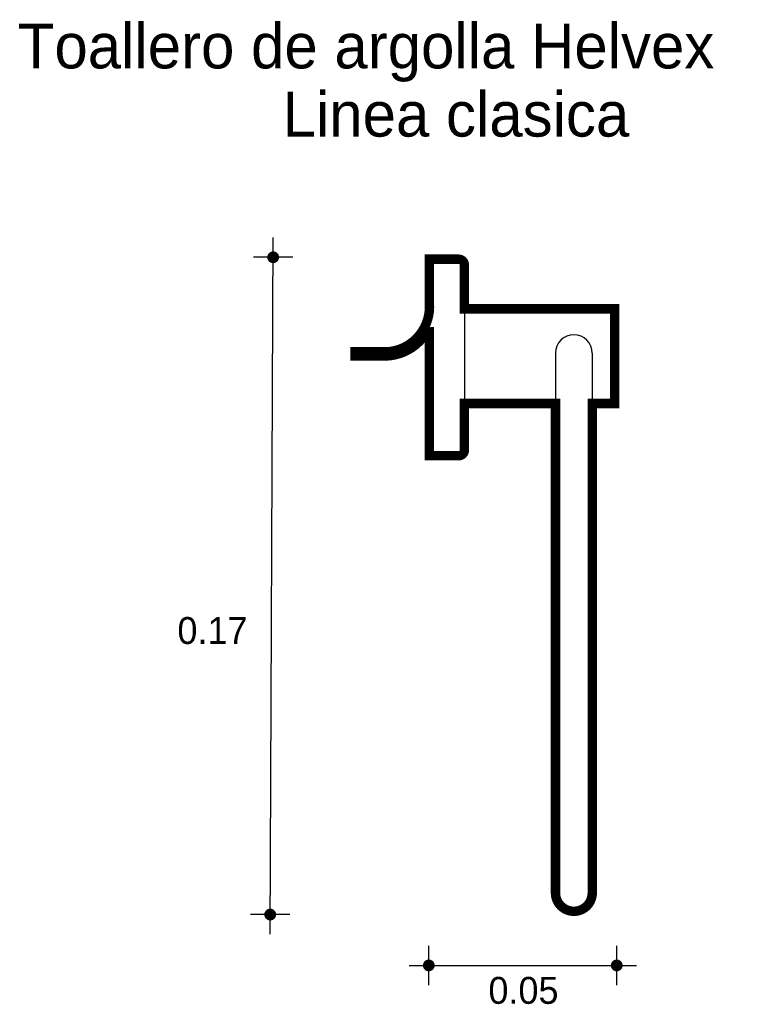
# Model space of a CAD drawing. Extents: x 2.536 to 2.725, y -0.933 to -0.681.
import ezdxf

# ---------------------------------------------------------------- set-up
doc = ezdxf.new("R2010")
doc.units = 0
doc.header["$MEASUREMENT"] = 0
for name, color, linetype in [('BORDE', 2, 'CONTINUOUS'), ('COTAS', 6, 'CONTINUOUS'), ('DIBUJO', 5, 'CONTINUOUS'), ('TEXTO', 4, 'CONTINUOUS')]:
    doc.layers.add(name, color=color, linetype=linetype)

msp = doc.modelspace()

# ---------------------------------------------------------------- linework, layer by layer
at = {"layer": 'BORDE', "const_width": 0.002409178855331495}
msp.add_lwpolyline([(2.640454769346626, -0.7535056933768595, -0.454569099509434), (2.628417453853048, -0.7660812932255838), (2.621466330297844, -0.7660812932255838), (2.621466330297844, -0.7671353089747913), (2.628393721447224, -0.7671353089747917, 0.3076680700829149), (2.640454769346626, -0.7596925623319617), (2.640454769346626, -0.7926813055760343), (2.64793462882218, -0.7926813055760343, 0.4142135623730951), (2.649440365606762, -0.7911755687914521), (2.649440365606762, -0.7792965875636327), (2.672753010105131, -0.7792965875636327), (2.672753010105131, -0.904570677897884, 1), (2.682161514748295, -0.904570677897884), (2.682161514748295, -0.7792965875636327), (2.687925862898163, -0.7792965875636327), (2.687925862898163, -0.7550685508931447), (2.649440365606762, -0.7550685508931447), (2.649440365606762, -0.7438672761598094, 0.4142135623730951), (2.64793462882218, -0.7423615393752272), (2.640454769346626, -0.7423615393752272), (2.640454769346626, -0.755576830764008)], format="xyb", dxfattribs=at)
at = {"layer": 'COTAS'}
for p, q in [((2.599731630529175, -0.9151468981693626), (2.600487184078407, -0.7368316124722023)), ((2.605524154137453, -0.7418685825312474), (2.595450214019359, -0.7418685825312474)), ((2.604768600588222, -0.9101099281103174), (2.594694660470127, -0.9101099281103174)), ((2.640325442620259, -0.9281641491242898), (2.640325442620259, -0.9180902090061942)), ((2.688432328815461, -0.9281641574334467), (2.688432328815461, -0.9180902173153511)), ((2.635288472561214, -0.9231271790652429), (2.693469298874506, -0.9231271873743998))]:
    msp.add_line(p, q, dxfattribs=at)
at = {"layer": 'COTAS', "const_width": 0.001511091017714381}
for points in [[(2.600487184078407, -0.7426241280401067, 1), (2.600487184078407, -0.7411130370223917, 1)], [(2.599731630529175, -0.9108654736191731, 1), (2.599731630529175, -0.9093543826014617, 1)], [(2.639569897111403, -0.9231271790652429, 1), (2.641080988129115, -0.9231271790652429, 1)], [(2.687676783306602, -0.9231271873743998, 1), (2.689187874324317, -0.9231271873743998, 1)]]:
    msp.add_lwpolyline(points, format="xyb", close=True, dxfattribs=at)
at = {"layer": 'DIBUJO'}
for p, q in [((2.640454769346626, -0.7423615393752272), (2.64793462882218, -0.7423615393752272)), ((2.640454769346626, -0.7423615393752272), (2.640454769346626, -0.7926813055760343)), ((2.649440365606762, -0.7438672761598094), (2.649440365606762, -0.7911755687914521)), ((2.649440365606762, -0.7550685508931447), (2.687925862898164, -0.7550685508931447)), ((2.687925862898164, -0.7550685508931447), (2.687925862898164, -0.7792965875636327)), ((2.621466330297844, -0.7660812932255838), (2.628417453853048, -0.7660812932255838)), ((2.621466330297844, -0.7660812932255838), (2.621466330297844, -0.7671353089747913)), ((2.621466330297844, -0.7671353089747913), (2.628393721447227, -0.7671353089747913)), ((2.672753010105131, -0.7664201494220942), (2.672753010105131, -0.904570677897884)), ((2.682161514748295, -0.7664201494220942), (2.682161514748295, -0.904570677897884)), ((2.672753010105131, -0.7792965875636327), (2.649440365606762, -0.7792965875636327)), ((2.687925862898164, -0.7792965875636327), (2.682161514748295, -0.7792965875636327)), ((2.640454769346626, -0.7926813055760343), (2.64793462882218, -0.7926813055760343))]:
    msp.add_line(p, q, dxfattribs=at)
for centre, radius, start, end in [((2.64793462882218, -0.7438672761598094), 0.001505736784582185, 0, 90), ((2.628949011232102, -0.7545412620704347), 0.01155226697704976, 267.3627036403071, 5.143013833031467), ((2.628949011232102, -0.7545412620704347), 0.01260628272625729, 267.4753811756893, 335.8812225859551), ((2.677457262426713, -0.7664201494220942), 0.00470425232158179, 0, 180), ((2.64793462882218, -0.7911755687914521), 0.001505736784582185, 270, 0), ((2.677457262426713, -0.904570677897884), 0.00470425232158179, 180, 0)]:
    msp.add_arc(centre, radius, start, end, dxfattribs=at)

# ---------------------------------------------------------------- texts
at = {"layer": 'COTAS'}
for s, p in [('0.17', (2.575982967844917, -0.8408536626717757)), ('0.05', (2.655587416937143, -0.9329595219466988))]:
    msp.add_text(s, height=0.006890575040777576, dxfattribs=at).set_placement(p)
at = {"layer": 'TEXTO'}
for s, p in [('Toallero de argolla Helvex', (2.535120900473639, -0.6935252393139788)), ('Linea clasica', (2.602909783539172, -0.710982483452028))]:
    msp.add_text(s, height=0.01147676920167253, dxfattribs=at).set_placement(p)

doc.saveas('drawing.dxf')
